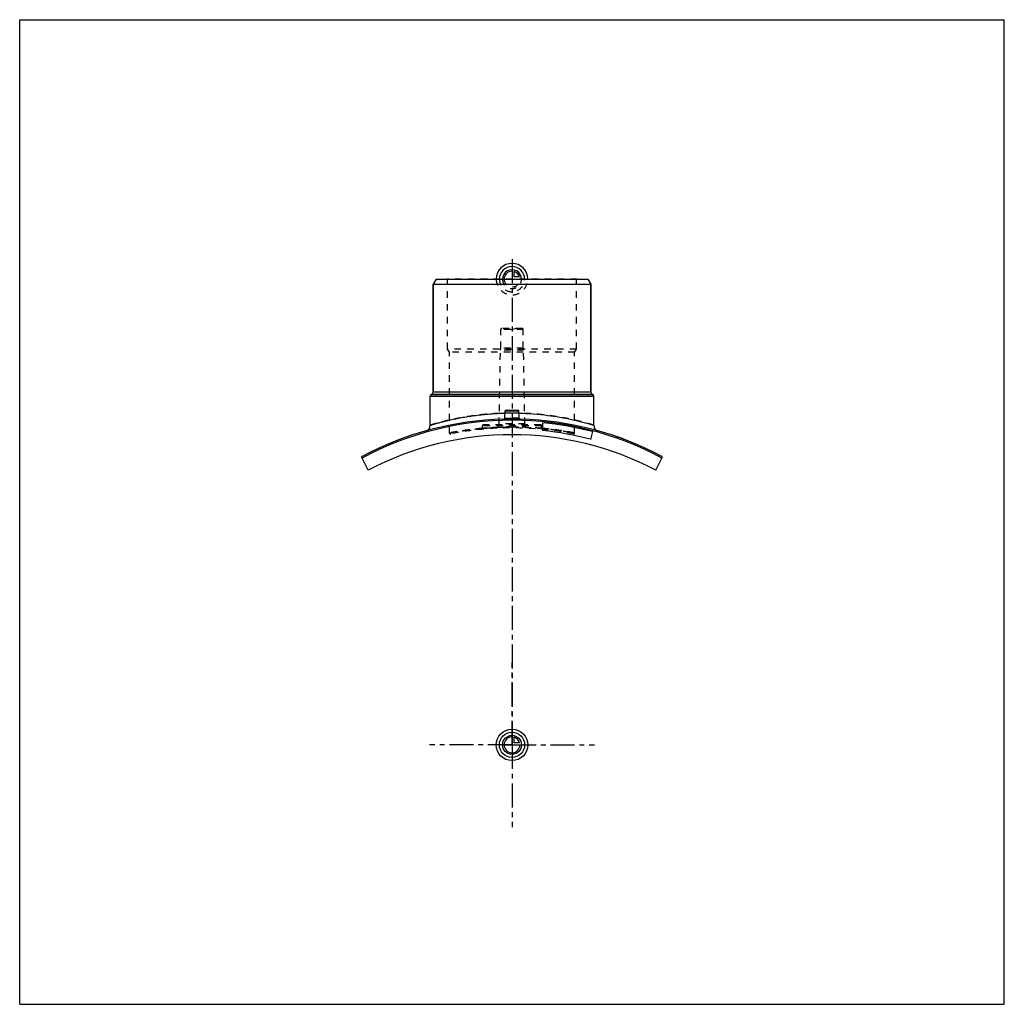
# Model space of a CAD drawing. Header units: millimetres. Extents: x 0 to 1000, y 0 to 1000.
import ezdxf

# ---------------------------------------------------------------- set-up
doc = ezdxf.new("R2010")
doc.units = ezdxf.units.MM
doc.header["$LTSCALE"] = 65.185185
doc.linetypes.add('CENTER', pattern=[0.6, 0.375, -0.075, 0.075, -0.075])
doc.linetypes.add('HIDDEN', pattern=[0.2, 0.1, -0.1])
doc.layers.get('0').update_dxf_attribs({"linetype": 'CONTINUOUS'})
for name, color, linetype in [('ACHSEN_S', 7, 'CONTINUOUS'), ('FASEN', 7, 'CONTINUOUS'), ('KOERPER', 7, 'CONTINUOUS'), ('KONST.EL_MIT_GEO', 7, 'CONTINUOUS'), ('KURVEN', 7, 'CONTINUOUS')]:
    doc.layers.add(name, color=color, linetype=linetype)

msp = doc.modelspace()

# ---------------------------------------------------------------- linework, layer by layer
at = {"color": 7, "linetype": 'Continuous'}
for p, q in [((0, 0), (0, 1000)), ((0, 1000), (1000, 1000)), ((1000, 0), (1000, 1000)), ((0, 0), (1000, 0))]:
    msp.add_line(p, q, dxfattribs=at)
at = {"layer": 'ACHSEN_S', "color": 2, "linetype": 'CENTER'}
msp.add_line((500, 756.7), (500, 243.3), dxfattribs=at)
at = {"layer": 'FASEN', "color": 7, "linetype": 'Continuous'}
for p, q in [((422.9, 736.5), (420, 731.5)), ((420, 731.5), (580, 731.5)), ((422.9, 736.5), (577.1, 736.5)), ((577.1, 736.5), (580, 731.5)), ((354, 542.6), (347.1, 555.9)), ((646, 542.6), (652.9, 555.9))]:
    msp.add_line(p, q, dxfattribs=at)
msp.add_arc((500, 272.5), 320.7, 61.6521, 118.3479, dxfattribs=at)
at = {"layer": 'KOERPER', "color": 7, "linetype": 'Continuous'}
for p, q in [((420, 621.9), (420, 731.5)), ((580, 621.9), (580, 731.5)), ((417, 588.2), (417, 617.6)), ((583, 588.2), (583, 617.6)), ((581.7, 581.6), (579.6, 573.8))]:
    msp.add_line(p, q, dxfattribs=at)
at = {"layer": 'KOERPER', "color": 8, "linetype": 'HIDDEN'}
for p, q in [((488.6, 666.5), (488.6, 685.5)), ((511.4, 666.5), (511.4, 685.5)), ((487, 589.5), (488.3, 664.5)), ((488.3, 664.5), (488.6, 666.5)), ((511.7, 664.5), (488.3, 664.5)), ((511.4, 666.5), (488.6, 666.5)), ((511.7, 664.5), (511.4, 666.5)), ((513, 589.5), (511.7, 664.5)), ((470, 584.9), (470, 587.5)), ((530, 584.9), (530, 587.5))]:
    msp.add_line(p, q, dxfattribs=at)
at = {"layer": 'KOERPER', "color": 2, "linetype": 'CENTER'}
for q in [(500, 347.2), (416.2, 263.5), (583.8, 263.5), (500, 179.8)]:
    msp.add_line((500, 263.5), q, dxfattribs=at)
at = {"layer": 'KOERPER', "color": 7, "linetype": 'Continuous'}
msp.add_arc((500, 263.5), 315, 62.3972, 117.6028, dxfattribs=at)
at = {"layer": 'KONST.EL_MIT_GEO', "color": 7, "linetype": 'Continuous'}
for p, q in [((420, 731.5), (420, 621.9)), ((580, 731.5), (580, 621.9)), ((420, 621.9), (580, 621.9)), ((417, 617.6), (583, 617.6)), ((418, 619.3), (418.8, 619.8)), ((418, 619.3), (582, 619.3)), ((418.8, 619.8), (581.2, 619.8)), ((582, 619.3), (581.2, 619.8)), ((492.6, 595.3), (493, 602.6)), ((493, 602.6), (507, 602.6)), ((493.9, 603.5), (506.1, 603.5)), ((507.4, 595.3), (507, 602.6)), ((531.2, 582.6), (531.2, 590.7)), ((583, 588.2), (583, 588.2)), ((605.1, 577.2), (605, 576.9)), ((605.2, 576.8), (605.3, 577.1)), ((612.4, 574.2), (612.5, 574.5)), ((613.3, 573.9), (613.4, 574.2))]:
    msp.add_line(p, q, dxfattribs=at)
at = {"layer": 'KONST.EL_MIT_GEO', "color": 8, "linetype": 'HIDDEN'}
for p, q in [((434.6, 736), (434.1, 736.5)), ((565.9, 736.5), (434.1, 736.5)), ((434.6, 665.5), (434.6, 736)), ((565.4, 736), (434.6, 736)), ((565.4, 736), (565.9, 736.5)), ((565.4, 665.5), (565.4, 736)), ((511.4, 685.5), (488.6, 685.5)), ((510.3, 686.5), (489.6, 686.5)), ((495, 686.5), (500, 685.2)), ((505, 686.5), (500, 685.2)), ((436.5, 662.2), (434.6, 665.5)), ((565.4, 665.5), (434.6, 665.5)), ((436.5, 580.2), (436.5, 662.2)), ((563.5, 662.2), (436.5, 662.2)), ((563.5, 662.2), (565.4, 665.5)), ((563.5, 580.2), (563.5, 662.2)), ((530, 587.5), (470, 587.5)), ((470, 585), (470, 585)), ((470, 585), (470, 585)), ((529, 588.5), (471, 588.5)), ((513, 589.5), (487, 589.5)), ((530, 585), (530, 585)), ((530, 585), (530, 585)), ((605.5, 576.7), (605.6, 577)), ((605.6, 577), (605.5, 576.7)), ((605.6, 576.7), (605.7, 577)), ((605.9, 576.6), (606, 576.9)), ((606.3, 576.5), (606.4, 576.7)), ((606.5, 576.4), (606.6, 576.7)), ((606.5, 576.4), (606.6, 576.7)), ((606.7, 576.3), (606.8, 576.6)), ((606.9, 576.2), (607, 576.5)), ((606.9, 576.2), (607, 576.5)), ((607.1, 576.2), (607.2, 576.4)), ((607.2, 576.1), (607.3, 576.4)), ((608.1, 575.8), (608.2, 576.1)), ((608.2, 575.8), (608.3, 576.1)), ((608.3, 575.8), (608.4, 576)), ((608.6, 575.6), (608.7, 575.9)), ((609.1, 575.5), (609.2, 575.7)), ((609.2, 575.4), (609.4, 575.7)), ((609.3, 575.4), (609.4, 575.7)), ((609.9, 575.2), (610, 575.4)), ((610.1, 575.1), (610.2, 575.4)), ((610.1, 575.1), (610.2, 575.4)), ((611.4, 574.6), (611.5, 574.9)), ((611.9, 574.4), (612, 574.7)), ((612, 574.4), (612.1, 574.7)), ((612, 574.4), (612.1, 574.7)), ((612.2, 574.3), (612.3, 574.6)), ((612.4, 574.3), (612.5, 574.5)), ((612.7, 574.1), (612.8, 574.4)), ((612.8, 574.1), (612.9, 574.4)), ((612.9, 574.1), (613, 574.4))]:
    msp.add_line(p, q, dxfattribs=at)
at = {"layer": 'KONST.EL_MIT_GEO', "color": 7, "linetype": 'Continuous'}
for points in [[(492.6, 595.3), (492.6, 595.3), (492.6, 595.2), (492.5, 595.2), (492.5, 595.1), (492.5, 595), (492.5, 595), (492.5, 594.9), (492.4, 594.8), (492.4, 594.8), (492.3, 594.7), (492.3, 594.7), (492.2, 594.6), (492.2, 594.6), (492.1, 594.6), (492.1, 594.5), (492, 594.5), (491.9, 594.5), (491.9, 594.4), (491.8, 594.4), (491.7, 594.4), (491.7, 594.4)], [(508.3, 594.4), (508.3, 594.4), (508.2, 594.4), (508.1, 594.4), (508.1, 594.5), (508, 594.5), (507.9, 594.5), (507.9, 594.6), (507.8, 594.6), (507.8, 594.6), (507.7, 594.7), (507.7, 594.7), (507.6, 594.8), (507.6, 594.8), (507.5, 594.9), (507.5, 595), (507.5, 595), (507.5, 595.1), (507.5, 595.2), (507.4, 595.2), (507.4, 595.3), (507.4, 595.3)]]:
    msp.add_lwpolyline(points, dxfattribs=at)
at = {"layer": 'KONST.EL_MIT_GEO', "color": 8, "linetype": 'HIDDEN'}
for points in [[(470, 584.9), (470, 584.8), (470, 584.8), (470, 584.7), (470, 584.6), (470, 584.6), (469.9, 584.5), (469.9, 584.4), (469.9, 584.4), (469.8, 584.3), (469.8, 584.3), (469.8, 584.2), (469.7, 584.2), (469.7, 584.1), (469.6, 584.1), (469.5, 584), (469.5, 584), (469.4, 584), (469.4, 583.9), (469.3, 583.9), (469.2, 583.9), (469.2, 583.9), (469.1, 583.9)], [(530.9, 583.9), (530.8, 583.9), (530.8, 583.9), (530.7, 583.9), (530.6, 583.9), (530.6, 584), (530.5, 584), (530.5, 584), (530.4, 584.1), (530.3, 584.1), (530.3, 584.2), (530.2, 584.2), (530.2, 584.3), (530.2, 584.3), (530.1, 584.4), (530.1, 584.4), (530.1, 584.5), (530, 584.6), (530, 584.6), (530, 584.7), (530, 584.8), (530, 584.8), (530, 584.9)]]:
    msp.add_lwpolyline(points, dxfattribs=at)
for centre, radius, start, end in [((489.6, 685.5), 1, 90, 180), ((510.3, 685.5), 1, 0, 90), ((500, 315.1), 285.4, 90.0003, 91.4384), ((500, 315), 285.5, 88.5617, 89.9995), ((500, 272.5), 322, 88.5051, 91.4949), ((491.6, 595.4), 0.995, 271.4974, 274.6096), ((491.6, 595.4), 0.993, 355.2127, 356.9862), ((508.4, 595.4), 0.993, 183.0136, 184.6518), ((508.4, 595.4), 0.995, 265.3908, 268.5026), ((437.5, 580.2), 1, 180, 281.1619), ((500, 263.5), 321.9, 78.8378, 101.1622), ((471, 587.5), 1, 90, 180), ((500, 253.1), 333.2, 90, 95.1651), ((486, 589.5), 1, 270, 359), ((500, 253.1), 333.2, 84.8347, 90.0002), ((514, 589.5), 1, 181, 270), ((529, 587.5), 1, 0, 90), ((500, 253.2), 333.2, 84.6278, 84.8284), ((562.5, 580.2), 1, 258.8381, 360)]:
    msp.add_arc(centre, radius, start, end, dxfattribs=at)
at = {"layer": 'KONST.EL_MIT_GEO', "color": 7, "linetype": 'Continuous'}
for centre, radius, start, end in [((417.5, 621.9), 2.5, 300, 360), ((582.5, 621.9), 2.5, 180, 240), ((419, 617.6), 2, 120, 180), ((581, 617.6), 2, 0, 60), ((493.9, 602.5), 1, 90, 177), ((506.1, 602.5), 1, 3, 90), ((500, 272.5), 322, 91.4949, 118.3449), ((491.6, 595.4), 0.999, 271.5086, 356.9899), ((508.4, 595.4), 0.999, 183.0101, 268.4913), ((500, 272.5), 322, 61.6551, 88.5051), ((500, 272.5), 319.7, 75.2, 84.4), ((411, 588.2), 6, 285.7441, 360), ((500, 272.5), 311.7, 75.2, 84.2558), ((589, 588.2), 6, 180, 254.2559), ((500, 272.5), 322.3, 69.4, 70.966)]:
    msp.add_arc(centre, radius, start, end, dxfattribs=at)
at = {"layer": 'KONST.EL_MIT_GEO', "color": 8, "linetype": 'HIDDEN'}
for points, knots in [([(500, 600.5), (494.6, 600.5), (483.9, 600.2), (468.5, 598.9), (454.4, 596.9), (443.6, 594.9), (436.1, 593.3), (431.2, 592.1), (427.1, 591.1), (423.6, 590.1), (420.9, 589.3), (419, 588.8), (418, 588.5), (417.5, 588.3), (417.2, 588.2), (417, 588.2), (417, 588.2)], [0, 0, 0, 0, 0.19332, 0.37922, 0.55081, 0.70197, 0.76814, 0.82718, 0.87844, 0.92135, 0.95537, 0.98004, 0.98874, 0.99499, 0.99875, 1, 1, 1, 1]), ([(583, 588.2), (583, 588.2), (583, 588.2), (583, 588.2), (582.9, 588.2), (582.9, 588.2), (582.8, 588.2), (582.7, 588.3), (582.6, 588.3), (582.4, 588.4), (582.1, 588.5), (581.7, 588.6), (581.4, 588.7), (580.9, 588.8), (580.3, 589), (579.3, 589.3), (578, 589.6), (576.6, 590.1), (574.9, 590.5), (573.1, 591), (571.1, 591.5), (568.1, 592.3), (563.9, 593.3), (558.5, 594.5), (552.5, 595.7), (546, 596.8), (539.1, 597.8), (531.8, 598.8), (524.1, 599.5), (513.5, 600.3), (505.4, 600.5), (500, 600.5)], [0, 0, 0, 0, 0.00008, 0.00031, 0.00071, 0.00125, 0.00196, 0.00282, 0.00501, 0.00782, 0.01125, 0.0153, 0.01996, 0.02523, 0.0311, 0.04463, 0.06049, 0.07865, 0.09902, 0.12156, 0.14618, 0.17282, 0.23185, 0.29802, 0.37069, 0.44918, 0.53279, 0.62078, 0.71236, 0.80669, 1, 1, 1, 1]), ([(500, 593.8), (499.5, 593.8), (498.4, 593.8), (496.8, 593.8), (495.4, 593.9), (494.1, 593.9), (493.1, 594), (492.3, 594.1), (491.9, 594.2), (491.7, 594.3), (491.6, 594.4), (491.6, 594.4)], [0, 0, 0, 0, 0.1929, 0.37837, 0.54931, 0.69924, 0.82258, 0.91494, 0.97352, 0.99017, 1, 1, 1, 1]), ([(492.6, 595.3), (492.6, 595.3), (492.6, 595.3), (492.7, 595.3), (492.9, 595.3), (493.2, 595.4), (493.5, 595.4), (494, 595.4), (494.8, 595.4), (495.9, 595.4), (497.2, 595.4), (498.6, 595.4), (499.5, 595.4), (500, 595.4)], [0, 0, 0, 0, 0.00482, 0.01924, 0.04311, 0.0762, 0.11819, 0.16867, 0.29308, 0.44463, 0.61748, 0.805, 1, 1, 1, 1]), ([(507.4, 595.3), (507.4, 595.3), (507.4, 595.3), (507.3, 595.3), (507.1, 595.3), (506.8, 595.4), (506.5, 595.4), (506, 595.4), (505.2, 595.4), (504.1, 595.4), (502.8, 595.4), (501.4, 595.4), (500.5, 595.4), (500, 595.4)], [0, 0, 0, 0, 0.00482, 0.01924, 0.04311, 0.0762, 0.11819, 0.16867, 0.29308, 0.44463, 0.61748, 0.805, 1, 1, 1, 1]), ([(500, 595.4), (500.5, 595.4), (501.4, 595.4), (502.8, 595.4), (504.1, 595.4), (505.2, 595.4), (506, 595.4), (506.5, 595.4), (506.8, 595.4), (507.1, 595.3), (507.3, 595.3), (507.4, 595.3), (507.4, 595.3), (507.4, 595.3)], [0, 0, 0, 0, 0.195, 0.38252, 0.55537, 0.70692, 0.83133, 0.88181, 0.9238, 0.95689, 0.98076, 0.99518, 1, 1, 1, 1]), ([(436.5, 580.2), (436.5, 580.2), (436.5, 580.2), (436.5, 580.2), (436.5, 580.3), (436.6, 580.3), (436.7, 580.3), (436.8, 580.3), (437, 580.3), (437.2, 580.4), (437.5, 580.4), (437.9, 580.5), (438.5, 580.6), (439.3, 580.8), (440.3, 581), (441.4, 581.2), (442.7, 581.4), (444.6, 581.7), (447.4, 582.2), (451.1, 582.7), (455.2, 583.3), (459.8, 583.9), (464.8, 584.5), (470.1, 585), (477.8, 585.6), (487.7, 586.2), (495.9, 586.4), (500, 586.4)], [0, 0, 0, 0, 0.00008, 0.00031, 0.00069, 0.00123, 0.00276, 0.0049, 0.00765, 0.011, 0.01497, 0.01953, 0.03044, 0.04372, 0.05931, 0.07718, 0.09728, 0.11955, 0.17034, 0.22905, 0.29507, 0.36777, 0.44645, 0.53039, 0.6188, 0.80567, 1, 1, 1, 1]), ([(470, 585), (465.4, 584.6), (458.8, 583.9), (450.7, 582.7), (445.9, 581.9), (442, 581.3), (439.2, 580.8), (437.5, 580.4), (436.7, 580.3), (436.5, 580.2)], [0, 0, 0, 0, 0.41058, 0.58281, 0.72869, 0.84542, 0.93065, 0.98256, 1, 1, 1, 1]), ([(500, 586.4), (498, 586.4), (494.2, 586.3), (489.5, 586.2), (485.9, 586), (483.4, 585.9), (481, 585.8), (478.9, 585.6), (476.9, 585.5), (475.1, 585.3), (473.6, 585.2), (472.5, 585.1), (471.8, 585), (471.3, 585), (470.9, 585), (470.6, 584.9), (470.4, 584.9), (470.2, 584.9), (470.1, 584.9), (470.1, 584.9), (470, 584.9), (470, 584.9), (470, 584.9), (470, 584.9)], [0, 0, 0, 0, 0.19489, 0.38229, 0.47092, 0.55503, 0.63381, 0.70652, 0.77246, 0.83098, 0.88153, 0.9236, 0.94132, 0.95677, 0.9699, 0.9807, 0.98913, 0.99245, 0.99516, 0.99728, 0.99879, 0.9997, 1, 1, 1, 1]), ([(470, 584.9), (470.2, 584.9), (471, 585), (472.6, 585.1), (475.4, 585.4), (479.1, 585.6), (483.5, 585.9), (490.6, 586.2), (496.2, 586.4), (500, 586.4)], [0, 0, 0, 0, 0.0193, 0.07641, 0.16902, 0.29348, 0.44498, 0.61772, 1, 1, 1, 1]), ([(500, 586.4), (508.1, 586.4), (519.9, 585.9), (534.9, 584.6), (544.3, 583.4), (552.1, 582.3), (557.4, 581.4), (560.6, 580.8), (562.1, 580.5), (563, 580.3), (563.4, 580.3), (563.5, 580.2)], [0, 0, 0, 0, 0.38117, 0.55352, 0.70491, 0.82964, 0.92281, 0.95628, 0.98047, 0.9951, 1, 1, 1, 1]), ([(530, 584.9), (529.8, 584.9), (529, 585), (527.4, 585.1), (524.6, 585.4), (520.9, 585.6), (516.5, 585.9), (509.4, 586.2), (503.8, 586.4), (500, 586.4)], [0, 0, 0, 0, 0.0193, 0.07641, 0.16902, 0.29348, 0.44498, 0.61772, 1, 1, 1, 1]), ([(500, 586.4), (502, 586.4), (505.8, 586.3), (510.5, 586.2), (514.1, 586), (516.6, 585.9), (519, 585.8), (521.1, 585.6), (523.1, 585.5), (524.9, 585.3), (526.4, 585.2), (527.5, 585.1), (528.2, 585), (528.7, 585), (529.1, 585), (529.4, 584.9), (529.6, 584.9), (529.8, 584.9), (529.9, 584.9), (529.9, 584.9), (530, 584.9), (530, 584.9), (530, 584.9), (530, 584.9)], [0, 0, 0, 0, 0.19489, 0.38229, 0.47092, 0.55503, 0.63381, 0.70652, 0.77246, 0.83098, 0.88153, 0.9236, 0.94132, 0.95677, 0.9699, 0.9807, 0.98913, 0.99245, 0.99516, 0.99728, 0.99879, 0.9997, 1, 1, 1, 1]), ([(563.5, 580.2), (563.5, 580.2), (563.5, 580.3), (563.5, 580.3), (563.4, 580.3), (563.4, 580.3), (563.3, 580.3), (563.1, 580.3), (562.9, 580.4), (562.6, 580.4), (562.2, 580.5), (561.8, 580.6), (561.3, 580.7), (560.7, 580.8), (559.8, 580.9), (558.5, 581.2), (556.7, 581.5), (554.7, 581.8), (552.5, 582.2), (550, 582.6), (547.4, 583), (543.4, 583.5), (538, 584.2), (533.5, 584.7), (531.2, 584.9)], [0, 0, 0, 0, 0.00027, 0.00109, 0.00245, 0.00435, 0.00679, 0.00978, 0.01737, 0.02711, 0.03898, 0.05298, 0.06909, 0.08727, 0.10751, 0.15405, 0.20847, 0.27051, 0.33986, 0.4162, 0.49918, 0.58843, 0.78414, 1, 1, 1, 1])]:
    msp.add_open_spline(points, degree=3, knots=knots, dxfattribs=at)
at = {"layer": 'KONST.EL_MIT_GEO', "color": 7, "linetype": 'Continuous'}
for points, knots in [([(417, 588.2), (417, 588.2), (417, 588.2), (417, 588.2), (417.1, 588.2), (417.1, 588.2), (417.1, 588.2), (417.2, 588.3), (417.4, 588.3), (417.6, 588.4), (417.8, 588.4), (418.1, 588.5), (418.5, 588.6), (418.8, 588.7), (419.4, 588.9), (420.3, 589.2), (421.4, 589.5), (422.7, 589.9), (424.2, 590.3), (425.9, 590.7), (427.7, 591.2), (430.4, 591.9), (434.1, 592.8), (439, 593.9), (444.4, 595.1), (450.3, 596.2), (456.7, 597.2), (463.4, 598.2), (470.4, 599), (480.2, 599.9), (487.8, 600.3), (492.8, 600.4)], [0, 0, 0, 0, 0.00008, 0.00031, 0.00069, 0.00122, 0.00191, 0.00275, 0.00489, 0.00764, 0.011, 0.01495, 0.01951, 0.02466, 0.0304, 0.04364, 0.05918, 0.07697, 0.09696, 0.11909, 0.1433, 0.16952, 0.22773, 0.29315, 0.3652, 0.44326, 0.5267, 0.61486, 0.70703, 0.80248, 1, 1, 1, 1]), ([(507.2, 600.4), (517, 600.2), (535, 598.8), (560.3, 594.4), (575.7, 590.4), (583, 588.2)], [0, 0, 0, 0, 0.38273, 0.70318, 1, 1, 1, 1]), ([(491.6, 594.4), (491.6, 594.4), (491.6, 594.3), (491.7, 594.3), (491.7, 594.3)], [0, 0, 0, 0, 0.19121, 1, 1, 1, 1]), ([(491.7, 594.3), (491.7, 594.3), (491.9, 594.2), (492.2, 594.1), (492.7, 594), (493.5, 594), (494.6, 593.9), (495.8, 593.8), (497.6, 593.8), (499, 593.8), (500, 593.8)], [0, 0, 0, 0, 0.01854, 0.04424, 0.11712, 0.21729, 0.34193, 0.48729, 0.64888, 1, 1, 1, 1]), ([(492.6, 595.3), (492.6, 595.3), (492.6, 595.2), (492.7, 595.2), (492.9, 595.1), (493.2, 595.1), (493.5, 595), (494, 594.9), (494.8, 594.9), (495.9, 594.8), (497.2, 594.7), (498.6, 594.7), (499.5, 594.7), (500, 594.7)], [0, 0, 0, 0, 0.01055, 0.02735, 0.05232, 0.08584, 0.12782, 0.17799, 0.30116, 0.45098, 0.62183, 0.80721, 1, 1, 1, 1]), ([(500, 594.7), (500.5, 594.7), (501.4, 594.7), (502.8, 594.7), (504.1, 594.8), (505.2, 594.9), (506, 594.9), (506.5, 595), (506.8, 595.1), (507.1, 595.1), (507.3, 595.2), (507.4, 595.2), (507.4, 595.3), (507.4, 595.3)], [0, 0, 0, 0, 0.19279, 0.37817, 0.54902, 0.69884, 0.82201, 0.87218, 0.91416, 0.94768, 0.97265, 0.98945, 1, 1, 1, 1]), ([(500, 593.8), (500.5, 593.8), (501.6, 593.8), (503.1, 593.8), (504.5, 593.8), (505.7, 593.9), (506.8, 594), (507.5, 594.1), (507.9, 594.2), (508.1, 594.2), (508.3, 594.3), (508.4, 594.3), (508.4, 594.4)], [0, 0, 0, 0, 0.18873, 0.37055, 0.53885, 0.68755, 0.81138, 0.90612, 0.94163, 0.96896, 0.98816, 1, 1, 1, 1])]:
    msp.add_open_spline(points, degree=3, knots=knots, dxfattribs=at)
at = {"layer": 'KONST.EL_MIT_GEO', "color": 8, "linetype": 'HIDDEN'}
msp.add_open_spline([(508.4, 594.4), (508.4, 594.4), (508.4, 594.4), (508.4, 594.4)], degree=3, dxfattribs=at)
at = {"layer": 'KONST.EL_MIT_GEO', "color": 7, "linetype": 'Continuous'}
msp.add_open_spline([(508.4, 594.4), (508.4, 594.4), (508.4, 594.4), (508.4, 594.4)], degree=3, dxfattribs=at)
at = {"layer": 'KURVEN', "color": 40, "linetype": 'Continuous'}
for p, q in [((500, 746.1), (500, 736.5)), ((502.2, 738.7), (502.2, 744.2)), ((507.7, 738.7), (502.2, 738.7)), ((500, 273.1), (500, 263.5)), ((502.2, 265.7), (502.2, 271.2)), ((490.4, 263.5), (508, 263.5)), ((507.7, 265.7), (502.2, 265.7))]:
    msp.add_line(p, q, dxfattribs=at)
at = {"layer": 'KURVEN', "color": 8, "linetype": 'HIDDEN'}
msp.add_line((490.4, 736.5), (508, 736.5), dxfattribs=at)
at = {"layer": 'KURVEN', "color": 40, "linetype": 'Continuous'}
for radius in [16, 12.8, 9.6]:
    msp.add_circle((500, 263.5), radius, dxfattribs=at)
for centre, radius, start, end in [((500, 736.5), 16, 0, 180), ((500, 736.5), 12.8, 0, 180), ((500, 736.5), 9.6, 0, 180.0001), ((500, 736.5), 8, 90, 180.0001), ((500, 736.5), 8, 15.962, 74.038), ((500, 263.5), 8, 90, 360), ((500, 263.5), 8, 15.962, 74.038)]:
    msp.add_arc(centre, radius, start, end, dxfattribs=at)
at = {"layer": 'KURVEN', "color": 8, "linetype": 'HIDDEN'}
for radius, start in [(16, 180), (12.8, 180), (9.6, 180.0001), (8, 180.0001)]:
    msp.add_arc((500, 736.5), radius, start, 360, dxfattribs=at)

doc.saveas('drawing.dxf')
